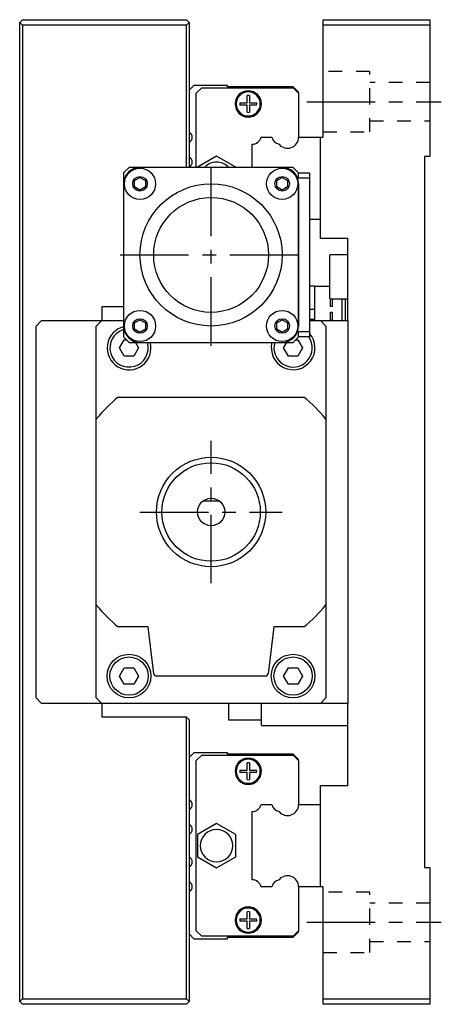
# Model space of a CAD drawing. Extents: x 415 to 1181, y 20 to 546.
# Tile 5 of 6: x 1063 to 1141, y 227 to 407. Entities that reach past the tile are written whole.
import ezdxf

# ---------------------------------------------------------------- set-up
doc = ezdxf.new("R2010")
doc.units = 0
doc.header["$LTSCALE"] = 10
doc.linetypes.add('CENTER', pattern=[2, 1.25, -0.25, 0.25, -0.25])
doc.linetypes.add('DOT', pattern=[0.5, 0.25, -0.25])
doc.layers.add('1', color=7, linetype='CONTINUOUS')

msp = doc.modelspace()

# ---------------------------------------------------------------- linework, layer by layer
at = {"layer": '1', "color": 7, "linetype": 'CONTINUOUS'}
for p, q in [((1063.920477, 407.2668), (1063.420477, 406.7668)), ((1063.920477, 407.2668), (1093.920477, 407.2668)), ((1094.420477, 406.7668), (1093.920477, 407.2668)), ((1118.920477, 407.2668), (1138.420477, 407.2668)), ((1118.920477, 406.2668), (1118.920477, 407.2668)), ((1138.420477, 407.2668), (1138.420477, 406.2668)), ((1063.420477, 227.7668), (1063.420477, 406.7668)), ((1063.420477, 406.7668), (1063.920477, 406.2668)), ((1063.920477, 406.2668), (1063.920477, 228.2668)), ((1093.920477, 406.2668), (1063.920477, 406.2668)), ((1093.920477, 406.2668), (1094.420477, 406.7668)), ((1093.920477, 380.2668), (1093.920477, 406.2668)), ((1094.420477, 406.7668), (1094.420477, 380.2668)), ((1118.920477, 385.7668), (1118.920477, 406.2668)), ((1138.420477, 406.2668), (1118.920477, 406.2668)), ((1138.420477, 406.2668), (1138.420477, 382.2668)), ((1095.279477, 395.2668), (1094.420477, 394.4078)), ((1101.420477, 395.2668), (1095.279477, 395.2668)), ((1095.720477, 393.8168), (1096.720477, 394.8168)), ((1096.720477, 394.8168), (1113.420477, 394.8168)), ((1101.420477, 395.0168), (1101.420477, 395.2668)), ((1113.420477, 395.0168), (1101.420477, 395.0168)), ((1114.420477, 394.0168), (1113.420477, 395.0168)), ((1113.420477, 394.8168), (1114.420477, 393.8168)), ((1095.720477, 380.2668), (1095.720477, 393.8168)), ((1105.020477, 392.0668), (1105.020477, 393.393758)), ((1105.420477, 393.393758), (1105.420477, 392.0668)), ((1114.420477, 393.8168), (1114.420477, 394.0168)), ((1114.420477, 393.8168), (1114.420477, 385.7668)), ((1103.693519, 392.0668), (1105.020477, 392.0668)), ((1105.020477, 391.6668), (1103.693519, 391.6668)), ((1105.020477, 390.339842), (1105.020477, 391.6668)), ((1105.420477, 392.0668), (1106.747435, 392.0668)), ((1106.747435, 391.6668), (1105.420477, 391.6668)), ((1105.420477, 391.6668), (1105.420477, 390.339842)), ((1107.565196, 385.7668), (1109.504758, 385.7668)), ((1114.420477, 385.7668), (1118.420477, 385.7668)), ((1118.420477, 367.2668), (1118.420477, 385.7668)), ((1118.420477, 385.7668), (1118.920477, 385.7668)), ((1105.920477, 380.2668), (1105.920477, 384.4968)), ((1099.420477, 382.308252), (1095.920477, 380.287526)), ((1102.920477, 380.287526), (1099.420477, 382.308252)), ((1138.420477, 382.2668), (1137.420477, 382.2668)), ((1137.420477, 382.2668), (1137.420477, 252.2668)), ((1083.420477, 380.2668), (1082.420477, 379.2668)), ((1085.420477, 380.2668), (1083.420477, 380.2668)), ((1111.420477, 380.2668), (1085.420477, 380.2668)), ((1095.920477, 380.287526), (1095.920477, 380.2668)), ((1102.920477, 380.2668), (1102.920477, 380.287526)), ((1113.420477, 380.2668), (1111.420477, 380.2668)), ((1114.420477, 379.2668), (1113.420477, 380.2668)), ((1082.420477, 379.2668), (1082.420477, 377.2668)), ((1084.420477, 377.84415), (1085.420477, 378.421501)), ((1085.420477, 378.421501), (1086.420477, 377.84415)), ((1110.420477, 377.84415), (1111.420477, 378.421501)), ((1111.420477, 378.421501), (1112.420477, 377.84415)), ((1114.420477, 379.2668), (1116.420477, 379.2668)), ((1114.420477, 378.2668), (1114.420477, 379.2668)), ((1116.420477, 378.2668), (1114.420477, 378.2668)), ((1116.420477, 379.2668), (1116.420477, 378.2668)), ((1116.420477, 378.2668), (1116.420477, 350.2668)), ((1082.420477, 377.2668), (1082.420477, 351.2668)), ((1084.420477, 376.68945), (1084.420477, 377.84415)), ((1085.420477, 376.1121), (1084.420477, 376.68945)), ((1086.420477, 376.68945), (1085.420477, 376.1121)), ((1086.420477, 377.84415), (1086.420477, 376.68945)), ((1110.420477, 376.68945), (1110.420477, 377.84415)), ((1111.420477, 376.1121), (1110.420477, 376.68945)), ((1112.420477, 376.68945), (1111.420477, 376.1121)), ((1112.420477, 377.84415), (1112.420477, 376.68945)), ((1114.420477, 351.2668), (1114.420477, 377.2668)), ((1114.420477, 377.2668), (1114.420477, 368.2668)), ((1118.420477, 370.7668), (1116.420477, 370.7668)), ((1114.420477, 368.2668), (1114.420477, 360.2668)), ((1123.420477, 367.2668), (1118.420477, 367.2668)), ((1123.420477, 352.2668), (1123.420477, 367.2668)), ((1123.420477, 364.2668), (1120.120477, 364.2668)), ((1120.120477, 363.2668), (1120.120477, 364.2668)), ((1120.120477, 357.2668), (1120.120477, 363.2668)), ((1114.420477, 360.2668), (1114.420477, 351.2668)), ((1117.420477, 358.5668), (1116.420477, 358.5668)), ((1117.420477, 358.5668), (1120.120477, 358.5668)), ((1117.420477, 352.2668), (1117.420477, 358.5668)), ((1120.120477, 356.2668), (1120.120477, 357.2668)), ((1082.420477, 354.7668), (1078.420477, 354.7668)), ((1078.420477, 354.7668), (1078.420477, 352.2668)), ((1120.120477, 356.2668), (1123.420477, 356.2668)), ((1120.270477, 355.8368), (1120.270477, 356.2668)), ((1120.270477, 355.3368), (1120.270477, 355.8368)), ((1120.270477, 354.8368), (1120.270477, 355.3368)), ((1120.570477, 354.8368), (1120.270477, 354.8368)), ((1120.570477, 356.2668), (1120.570477, 355.8368)), ((1120.570477, 355.8368), (1120.570477, 355.3368)), ((1120.570477, 355.3368), (1120.570477, 354.8368)), ((1122.320477, 356.2668), (1122.320477, 352.2668)), ((1123.020477, 352.2668), (1123.020477, 356.2668)), ((1117.420477, 354.2668), (1116.420477, 354.2668)), ((1120.270477, 353.7968), (1120.570477, 353.7968)), ((1120.270477, 353.2968), (1120.270477, 353.7968)), ((1120.270477, 352.7968), (1120.270477, 353.2968)), ((1120.570477, 353.7968), (1120.570477, 353.2968)), ((1120.570477, 353.2968), (1120.570477, 352.7968)), ((1067.420477, 352.2668), (1066.420477, 351.2668)), ((1066.420477, 283.2668), (1066.420477, 351.2668)), ((1067.420477, 352.2668), (1078.420477, 352.2668)), ((1078.420477, 352.2668), (1077.420477, 351.2668)), ((1077.420477, 334.237363), (1077.420477, 351.2668)), ((1078.420477, 352.2668), (1082.420477, 352.2668)), ((1082.420477, 351.2668), (1082.420477, 349.2668)), ((1084.420477, 351.84415), (1085.420477, 352.421501)), ((1084.420477, 350.68945), (1084.420477, 351.84415)), ((1085.420477, 352.421501), (1086.420477, 351.84415)), ((1086.420477, 351.84415), (1086.420477, 350.68945)), ((1110.420477, 351.84415), (1111.420477, 352.421501)), ((1110.420477, 350.68945), (1110.420477, 351.84415)), ((1111.420477, 352.421501), (1112.420477, 351.84415)), ((1112.420477, 351.84415), (1112.420477, 350.68945)), ((1116.420477, 352.5168), (1117.420477, 352.5168)), ((1116.420477, 352.2668), (1118.420477, 352.2668)), ((1119.420477, 351.2668), (1118.420477, 352.2668)), ((1118.420477, 352.2668), (1123.420477, 352.2668)), ((1119.420477, 351.2668), (1119.420477, 334.237363)), ((1120.270477, 352.2968), (1120.270477, 352.7968)), ((1120.570477, 352.2968), (1120.270477, 352.2968)), ((1120.570477, 352.7968), (1120.570477, 352.2968)), ((1123.420477, 352.2668), (1123.420477, 282.2668)), ((1082.420477, 349.2668), (1083.420477, 348.2668)), ((1085.420477, 350.1121), (1084.420477, 350.68945)), ((1086.420477, 350.68945), (1085.420477, 350.1121)), ((1111.420477, 350.1121), (1110.420477, 350.68945)), ((1112.420477, 350.68945), (1111.420477, 350.1121)), ((1113.420477, 348.2668), (1114.420477, 349.2668)), ((1114.420477, 350.2668), (1116.420477, 350.2668)), ((1114.420477, 349.2668), (1114.420477, 350.2668)), ((1116.420477, 349.2668), (1114.420477, 349.2668)), ((1116.420477, 350.2668), (1116.420477, 349.2668)), ((1081.688426, 347.2668), (1082.554452, 348.7668)), ((1082.554452, 348.7668), (1082.920477, 348.7668)), ((1083.420477, 348.2668), (1085.420477, 348.2668)), ((1084.575178, 348.2668), (1085.152528, 347.2668)), ((1085.420477, 348.2668), (1111.420477, 348.2668)), ((1111.420477, 348.2668), (1113.420477, 348.2668)), ((1111.688426, 347.2668), (1112.265776, 348.2668)), ((1113.920477, 348.7668), (1114.286502, 348.7668)), ((1114.286502, 348.7668), (1115.152528, 347.2668)), ((1082.554452, 345.7668), (1081.688426, 347.2668)), ((1084.286502, 345.7668), (1082.554452, 345.7668)), ((1085.152528, 347.2668), (1084.286502, 345.7668)), ((1112.554452, 345.7668), (1111.688426, 347.2668)), ((1114.286502, 345.7668), (1112.554452, 345.7668)), ((1115.152528, 347.2668), (1114.286502, 345.7668)), ((1081.449914, 338.2668), (1115.39104, 338.2668)), ((1077.420477, 300.296237), (1077.420477, 334.237363)), ((1119.420477, 334.237363), (1119.420477, 300.296237)), ((1099.920477, 319.2668), (1096.920477, 319.2668)), ((1077.420477, 283.2668), (1077.420477, 300.296237)), ((1119.420477, 300.296237), (1119.420477, 283.2668)), ((1086.920477, 296.2668), (1081.449914, 296.2668)), ((1087.971628, 287.705865), (1086.920477, 296.2668)), ((1109.920477, 296.2668), (1108.869326, 287.705865)), ((1115.39104, 296.2668), (1109.920477, 296.2668)), ((1081.688426, 287.2668), (1082.554452, 288.7668)), ((1082.554452, 288.7668), (1084.286502, 288.7668)), ((1084.286502, 288.7668), (1085.152528, 287.2668)), ((1111.688426, 287.2668), (1112.554452, 288.7668)), ((1112.554452, 288.7668), (1114.286502, 288.7668)), ((1114.286502, 288.7668), (1115.152528, 287.2668)), ((1082.554452, 285.7668), (1081.688426, 287.2668)), ((1085.152528, 287.2668), (1084.286502, 285.7668)), ((1108.373053, 287.2668), (1088.467901, 287.2668)), ((1112.554452, 285.7668), (1111.688426, 287.2668)), ((1115.152528, 287.2668), (1114.286502, 285.7668)), ((1084.286502, 285.7668), (1082.554452, 285.7668)), ((1114.286502, 285.7668), (1112.554452, 285.7668)), ((1066.420477, 283.2668), (1067.420477, 282.2668)), ((1077.420477, 283.2668), (1078.420477, 282.2668)), ((1118.420477, 282.2668), (1119.420477, 283.2668)), ((1078.420477, 282.2668), (1067.420477, 282.2668)), ((1118.420477, 282.2668), (1078.420477, 282.2668)), ((1078.420477, 282.2668), (1078.420477, 279.7668)), ((1101.620477, 282.2668), (1101.620477, 279.2668)), ((1107.620477, 278.2668), (1107.620477, 282.2668)), ((1123.420477, 282.2668), (1118.420477, 282.2668)), ((1123.420477, 267.2668), (1123.420477, 282.2668)), ((1093.920477, 279.7668), (1078.420477, 279.7668)), ((1093.920477, 228.2668), (1093.920477, 279.7668)), ((1093.920477, 279.7668), (1094.420477, 279.2668)), ((1094.420477, 279.2668), (1094.420477, 227.7668)), ((1101.620477, 279.2668), (1107.620477, 279.2668)), ((1107.620477, 278.2668), (1123.420477, 278.2668)), ((1095.279477, 273.2668), (1094.420477, 272.4078)), ((1101.420477, 273.2668), (1095.279477, 273.2668)), ((1095.720477, 271.8168), (1096.720477, 272.8168)), ((1095.720477, 240.7168), (1095.720477, 271.8168)), ((1096.720477, 272.8168), (1113.420477, 272.8168)), ((1101.420477, 273.0168), (1101.420477, 273.2668)), ((1113.420477, 273.0168), (1101.420477, 273.0168)), ((1114.420477, 272.0168), (1113.420477, 273.0168)), ((1113.420477, 272.8168), (1114.420477, 271.8168)), ((1114.420477, 271.8168), (1114.420477, 272.0168)), ((1114.420477, 271.8168), (1114.420477, 263.7668)), ((1103.693519, 270.0668), (1105.020477, 270.0668)), ((1105.020477, 270.0668), (1105.020477, 271.393758)), ((1105.420477, 271.393758), (1105.420477, 270.0668)), ((1105.420477, 270.0668), (1106.747435, 270.0668)), ((1105.020477, 269.6668), (1103.693519, 269.6668)), ((1105.020477, 268.339842), (1105.020477, 269.6668)), ((1106.747435, 269.6668), (1105.420477, 269.6668)), ((1105.420477, 269.6668), (1105.420477, 268.339842)), ((1118.420477, 248.7668), (1118.420477, 267.2668)), ((1118.420477, 267.2668), (1123.420477, 267.2668)), ((1107.565196, 263.7668), (1109.504758, 263.7668)), ((1114.420477, 263.7668), (1118.420477, 263.7668)), ((1105.920477, 250.0368), (1105.920477, 262.4968)), ((1099.420477, 260.308252), (1095.920477, 258.287526)), ((1102.920477, 258.287526), (1099.420477, 260.308252)), ((1095.920477, 258.287526), (1095.920477, 254.246074)), ((1102.920477, 254.246074), (1102.920477, 258.287526)), ((1095.920477, 254.246074), (1099.420477, 252.225348)), ((1099.420477, 252.225348), (1102.920477, 254.246074)), ((1137.420477, 252.2668), (1138.420477, 252.2668)), ((1138.420477, 252.2668), (1138.420477, 228.2668)), ((1109.504758, 248.7668), (1107.565196, 248.7668)), ((1118.420477, 248.7668), (1114.420477, 248.7668)), ((1114.420477, 248.7668), (1114.420477, 240.7168)), ((1118.920477, 248.7668), (1118.420477, 248.7668)), ((1118.920477, 228.2668), (1118.920477, 248.7668)), ((1105.020477, 242.8668), (1105.020477, 244.193758)), ((1105.420477, 244.193758), (1105.420477, 242.8668)), ((1103.693519, 242.8668), (1105.020477, 242.8668)), ((1105.020477, 242.4668), (1103.693519, 242.4668)), ((1105.020477, 241.139842), (1105.020477, 242.4668)), ((1105.420477, 242.8668), (1106.747435, 242.8668)), ((1106.747435, 242.4668), (1105.420477, 242.4668)), ((1105.420477, 242.4668), (1105.420477, 241.139842)), ((1094.420477, 240.1258), (1095.279477, 239.2668)), ((1096.720477, 239.7168), (1095.720477, 240.7168)), ((1113.420477, 239.7168), (1096.720477, 239.7168)), ((1101.420477, 239.2668), (1101.420477, 239.5168)), ((1101.420477, 239.5168), (1113.420477, 239.5168)), ((1114.420477, 240.7168), (1113.420477, 239.7168)), ((1113.420477, 239.5168), (1114.420477, 240.5168)), ((1114.420477, 240.5168), (1114.420477, 240.7168)), ((1095.279477, 239.2668), (1101.420477, 239.2668)), ((1063.920477, 228.2668), (1063.420477, 227.7668)), ((1063.420477, 227.7668), (1063.920477, 227.2668)), ((1063.920477, 228.2668), (1093.920477, 228.2668)), ((1093.920477, 227.2668), (1063.920477, 227.2668)), ((1094.420477, 227.7668), (1093.920477, 228.2668)), ((1093.920477, 227.2668), (1094.420477, 227.7668)), ((1118.920477, 228.2668), (1138.420477, 228.2668)), ((1118.920477, 227.2668), (1118.920477, 228.2668)), ((1138.420477, 227.2668), (1118.920477, 227.2668)), ((1138.420477, 228.2668), (1138.420477, 227.2668))]:
    msp.add_line(p, q, dxfattribs=at)
at = {"layer": '1', "color": 4, "linetype": 'DOT'}
for p, q in [((1127.420477, 397.7668), (1118.920477, 397.7668)), ((1127.420477, 392.2668), (1127.420477, 397.7668)), ((1138.420477, 395.7668), (1127.420477, 395.7668)), ((1127.420477, 386.7668), (1127.420477, 392.2668)), ((1127.420477, 388.7668), (1138.420477, 388.7668)), ((1118.920477, 386.7668), (1127.420477, 386.7668)), ((1127.420477, 247.7668), (1118.920477, 247.7668)), ((1127.420477, 242.2668), (1127.420477, 247.7668)), ((1138.420477, 245.7668), (1127.420477, 245.7668)), ((1127.420477, 236.7668), (1127.420477, 242.2668)), ((1127.420477, 238.7668), (1138.420477, 238.7668)), ((1118.920477, 236.7668), (1127.420477, 236.7668))]:
    msp.add_line(p, q, dxfattribs=at)
at = {"layer": '1', "color": 4, "linetype": 'CENTER'}
for p, q in [((1115.920477, 392.2668), (1140.520477, 392.2668)), ((1098.420477, 347.6668), (1098.420477, 380.8668)), ((1081.820477, 364.2668), (1115.020477, 364.2668)), ((1098.420477, 304.2668), (1098.420477, 330.2668)), ((1085.420477, 317.2668), (1111.420477, 317.2668)), ((1115.920477, 242.2668), (1140.520477, 242.2668))]:
    msp.add_line(p, q, dxfattribs=at)
at = {"layer": '1', "color": 7, "linetype": 'CONTINUOUS'}
for centre, radius in [((1085.420477, 377.2668), 2.85), ((1111.420477, 377.2668), 2.85), ((1085.420477, 377.2668), 1.337443), ((1111.420477, 377.2668), 1.337443), ((1098.420477, 364.2668), 13), ((1098.420477, 364.2668), 10.5), ((1085.420477, 351.2668), 2.85), ((1111.420477, 351.2668), 2.85), ((1085.420477, 351.2668), 1.337443), ((1111.420477, 351.2668), 1.337443), ((1098.420477, 317.2668), 10), ((1098.420477, 317.2668), 9), ((1098.420477, 317.2668), 2.5), ((1083.420477, 287.2668), 4), ((1083.420477, 287.2668), 3.5), ((1113.420477, 287.2668), 4), ((1113.420477, 287.2668), 3.5)]:
    msp.add_circle(centre, radius, dxfattribs=at)
for centre, radius, start, end in [((1105.220477, 391.8668), 2.4, 90, 270), ((1105.220477, 391.8668), 2.4, 270, 90), ((1105.220477, 391.8668), 2.2, 90, 270), ((1105.220477, 391.8668), 1.54, 82.537912, 97.462088), ((1105.220477, 391.8668), 2.2, 270, 90), ((1105.220477, 391.8668), 1.54, 172.537912, 187.462088), ((1105.220477, 391.8668), 1.54, 352.537912, 7.462088), ((1105.220477, 391.8668), 1.54, 262.537912, 277.462088), ((1093.970477, 385.7668), 1, 296.743684, 63.256316), ((1105.920477, 386.1968), 1.7, 270, 345.348376), ((1111.149477, 386.1968), 1.7, 194.651624, 260.012138), ((1112.420477, 385.7668), 2, 218.470956, 0), ((1093.970477, 381.2668), 1, 296.743684, 63.256316), ((1085.420477, 377.2668), 3, 90, 180), ((1099.420477, 378.2668), 2.97, 90, 137.669924), ((1099.420477, 378.2668), 2.97, 42.330076, 90), ((1111.420477, 377.2668), 3, 360, 90), ((1083.420477, 347.2668), 4, 104.438148, 14.477512), ((1085.420477, 351.2668), 3, 180, 270), ((1111.420477, 351.2668), 3, 270, 360), ((1083.420477, 347.2668), 3.5, 106.60155, 16.60155), ((1113.420477, 347.2668), 4, 165.522488, 41.409622), ((1113.420477, 347.2668), 3.5, 163.39845, 34.849905), ((1098.420477, 317.2668), 27, 128.942441, 141.057559), ((1098.420477, 317.2668), 27, 38.942441, 51.057559), ((1098.420477, 317.2668), 27, 218.942441, 231.057559), ((1098.420477, 317.2668), 27, 308.942441, 321.057559), ((1088.467901, 287.7668), 0.5, 187, 270), ((1108.373053, 287.7668), 0.5, 270, 353), ((1105.220477, 269.8668), 2.4, 90, 270), ((1105.220477, 269.8668), 2.2, 90, 270), ((1105.220477, 269.8668), 2.4, 270, 90), ((1105.220477, 269.8668), 2.2, 270, 90), ((1105.220477, 269.8668), 1.54, 172.537912, 187.462088), ((1105.220477, 269.8668), 1.54, 82.537912, 97.462088), ((1105.220477, 269.8668), 1.54, 352.537912, 7.462088), ((1105.220477, 269.8668), 1.54, 262.537912, 277.462088), ((1093.970477, 263.7668), 1, 296.743684, 63.256316), ((1105.920477, 264.1968), 1.7, 270, 345.348376), ((1111.149477, 264.1968), 1.7, 194.651624, 260.012138), ((1112.420477, 263.7668), 2, 218.470956, 360), ((1093.970477, 259.2668), 1, 296.743684, 63.256316), ((1099.420477, 256.2668), 2.97, 90, 180), ((1099.420477, 256.2668), 2.97, 0, 90), ((1099.420477, 256.2668), 2.97, 180, 270), ((1099.420477, 256.2668), 2.97, 270, 360), ((1093.970477, 253.2668), 1, 296.743684, 63.256316), ((1112.420477, 248.7668), 2, 0, 141.529044), ((1093.970477, 248.7668), 1, 296.743684, 63.256316), ((1105.920477, 248.3368), 1.7, 14.651624, 90), ((1111.149477, 248.3368), 1.7, 99.987862, 165.348376), ((1105.220477, 242.6668), 2.4, 90, 270), ((1105.220477, 242.6668), 2.2, 90, 270), ((1105.220477, 242.6668), 2.4, 270, 90), ((1105.220477, 242.6668), 2.2, 270, 90), ((1105.220477, 242.6668), 1.54, 82.537912, 97.462088), ((1105.220477, 242.6668), 1.54, 172.537912, 187.462088), ((1105.220477, 242.6668), 1.54, 352.537912, 7.462088), ((1105.220477, 242.6668), 1.54, 262.537912, 277.462088)]:
    msp.add_arc(centre, radius, start, end, dxfattribs=at)

doc.saveas('drawing.dxf')
